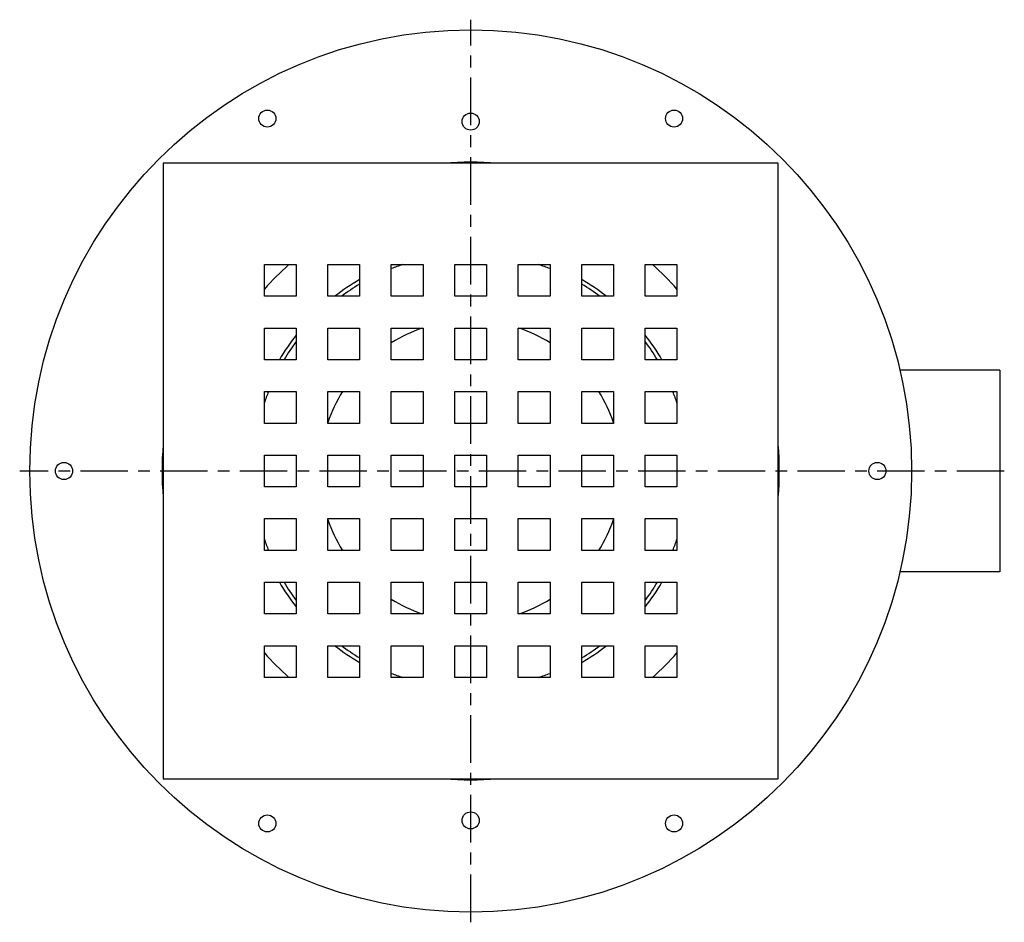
# Model space of a CAD drawing. Extents: x -9.72 to 0.04, y -4.47 to 4.47.
import ezdxf

# ---------------------------------------------------------------- set-up
doc = ezdxf.new("R2010")
doc.units = 0
doc.header["$MEASUREMENT"] = 0
doc.linetypes.add('CHAIN', pattern=[0.7087, 0.4724, -0.0591, 0.1181, -0.0591])
doc.layers.get('0').update_dxf_attribs({"linetype": 'CONTINUOUS'})

msp = doc.modelspace()

# ---------------------------------------------------------------- linework, layer by layer
at = {"linetype": 'CHAIN'}
for p, q in [((-5.25, -4.475), (-5.25, 4.475)), ((0.045, 0), (-9.725, 0))]:
    msp.add_line(p, q, dxfattribs=at)
for p, q in [((-2.1988, 3.0512), (-8.3012, 3.0512)), ((-8.3012, 3.0512), (-8.3012, -3.0512)), ((-2.1988, -3.0512), (-2.1988, 3.0512)), ((-7.2972, 2.0472), (-6.9823, 2.0472)), ((-7.2972, 1.7323), (-7.2972, 2.0472)), ((-6.9823, 2.0472), (-6.9823, 1.7323)), ((-6.6673, 2.0472), (-6.3524, 2.0472)), ((-6.6673, 1.7323), (-6.6673, 2.0472)), ((-6.3524, 2.0472), (-6.3524, 1.7323)), ((-6.0374, 2.0472), (-5.7224, 2.0472)), ((-6.0374, 1.7323), (-6.0374, 2.0472)), ((-5.7224, 2.0472), (-5.7224, 1.7323)), ((-5.4075, 2.0472), (-5.0925, 2.0472)), ((-5.4075, 1.7323), (-5.4075, 2.0472)), ((-5.0925, 2.0472), (-5.0925, 1.7323)), ((-4.7776, 2.0472), (-4.4626, 2.0472)), ((-4.7776, 1.7323), (-4.7776, 2.0472)), ((-4.4626, 2.0472), (-4.4626, 1.7323)), ((-4.1476, 2.0472), (-3.8327, 2.0472)), ((-4.1476, 1.7323), (-4.1476, 2.0472)), ((-3.8327, 2.0472), (-3.8327, 1.7323)), ((-3.5177, 2.0472), (-3.2028, 2.0472)), ((-3.5177, 1.7323), (-3.5177, 2.0472)), ((-3.2028, 2.0472), (-3.2028, 1.7323)), ((-6.9823, 1.7323), (-7.2972, 1.7323)), ((-6.3524, 1.7323), (-6.6673, 1.7323)), ((-5.7224, 1.7323), (-6.0374, 1.7323)), ((-5.0925, 1.7323), (-5.4075, 1.7323)), ((-4.4626, 1.7323), (-4.7776, 1.7323)), ((-3.8327, 1.7323), (-4.1476, 1.7323)), ((-3.2028, 1.7323), (-3.5177, 1.7323)), ((-7.2972, 1.4173), (-6.9823, 1.4173)), ((-7.2972, 1.1024), (-7.2972, 1.4173)), ((-6.9823, 1.4173), (-6.9823, 1.1024)), ((-6.6673, 1.4173), (-6.3524, 1.4173)), ((-6.6673, 1.1024), (-6.6673, 1.4173)), ((-6.3524, 1.4173), (-6.3524, 1.1024)), ((-6.0374, 1.4173), (-5.7224, 1.4173)), ((-6.0374, 1.1024), (-6.0374, 1.4173)), ((-5.7224, 1.4173), (-5.7224, 1.1024)), ((-5.4075, 1.4173), (-5.0925, 1.4173)), ((-5.4075, 1.1024), (-5.4075, 1.4173)), ((-5.0925, 1.4173), (-5.0925, 1.1024)), ((-4.7776, 1.4173), (-4.4626, 1.4173)), ((-4.7776, 1.1024), (-4.7776, 1.4173)), ((-4.4626, 1.4173), (-4.4626, 1.1024)), ((-4.1476, 1.4173), (-3.8327, 1.4173)), ((-4.1476, 1.1024), (-4.1476, 1.4173)), ((-3.8327, 1.4173), (-3.8327, 1.1024)), ((-3.5177, 1.4173), (-3.2028, 1.4173)), ((-3.5177, 1.1024), (-3.5177, 1.4173)), ((-3.2028, 1.4173), (-3.2028, 1.1024)), ((-6.9823, 1.1024), (-7.2972, 1.1024)), ((-6.3524, 1.1024), (-6.6673, 1.1024)), ((-5.7224, 1.1024), (-6.0374, 1.1024)), ((-5.0925, 1.1024), (-5.4075, 1.1024)), ((-4.4626, 1.1024), (-4.7776, 1.1024)), ((-3.8327, 1.1024), (-4.1476, 1.1024)), ((-3.2028, 1.1024), (-3.5177, 1.1024)), ((0, 1), (-0.9908, 1)), ((0, 1), (0, -1)), ((-7.2972, 0.7874), (-6.9823, 0.7874)), ((-7.2972, 0.4724), (-7.2972, 0.7874)), ((-6.9823, 0.7874), (-6.9823, 0.4724)), ((-6.6673, 0.7874), (-6.3524, 0.7874)), ((-6.6673, 0.4724), (-6.6673, 0.7874)), ((-6.3524, 0.7874), (-6.3524, 0.4724)), ((-6.0374, 0.7874), (-5.7224, 0.7874)), ((-6.0374, 0.4724), (-6.0374, 0.7874)), ((-5.7224, 0.7874), (-5.7224, 0.4724)), ((-5.4075, 0.7874), (-5.0925, 0.7874)), ((-5.4075, 0.4724), (-5.4075, 0.7874)), ((-5.0925, 0.7874), (-5.0925, 0.4724)), ((-4.7776, 0.7874), (-4.4626, 0.7874)), ((-4.7776, 0.4724), (-4.7776, 0.7874)), ((-4.4626, 0.7874), (-4.4626, 0.4724)), ((-4.1476, 0.7874), (-3.8327, 0.7874)), ((-4.1476, 0.4724), (-4.1476, 0.7874)), ((-3.8327, 0.7874), (-3.8327, 0.4724)), ((-3.5177, 0.7874), (-3.2028, 0.7874)), ((-3.5177, 0.4724), (-3.5177, 0.7874)), ((-3.2028, 0.7874), (-3.2028, 0.4724)), ((-6.9823, 0.4724), (-7.2972, 0.4724)), ((-6.3524, 0.4724), (-6.6673, 0.4724)), ((-5.7224, 0.4724), (-6.0374, 0.4724)), ((-5.0925, 0.4724), (-5.4075, 0.4724)), ((-4.4626, 0.4724), (-4.7776, 0.4724)), ((-3.8327, 0.4724), (-4.1476, 0.4724)), ((-3.2028, 0.4724), (-3.5177, 0.4724)), ((-7.2972, 0.1575), (-6.9823, 0.1575)), ((-7.2972, -0.1575), (-7.2972, 0.1575)), ((-6.9823, 0.1575), (-6.9823, -0.1575)), ((-6.6673, 0.1575), (-6.3524, 0.1575)), ((-6.6673, -0.1575), (-6.6673, 0.1575)), ((-6.3524, 0.1575), (-6.3524, -0.1575)), ((-6.0374, 0.1575), (-5.7224, 0.1575)), ((-6.0374, -0.1575), (-6.0374, 0.1575)), ((-5.7224, 0.1575), (-5.7224, -0.1575)), ((-5.4075, 0.1575), (-5.0925, 0.1575)), ((-5.4075, -0.1575), (-5.4075, 0.1575)), ((-5.0925, 0.1575), (-5.0925, -0.1575)), ((-4.7776, 0.1575), (-4.4626, 0.1575)), ((-4.7776, -0.1575), (-4.7776, 0.1575)), ((-4.4626, 0.1575), (-4.4626, -0.1575)), ((-4.1476, 0.1575), (-3.8327, 0.1575)), ((-4.1476, -0.1575), (-4.1476, 0.1575)), ((-3.8327, 0.1575), (-3.8327, -0.1575)), ((-3.5177, 0.1575), (-3.2028, 0.1575)), ((-3.5177, -0.1575), (-3.5177, 0.1575)), ((-3.2028, 0.1575), (-3.2028, -0.1575)), ((-6.9823, -0.1575), (-7.2972, -0.1575)), ((-6.3524, -0.1575), (-6.6673, -0.1575)), ((-5.7224, -0.1575), (-6.0374, -0.1575)), ((-5.0925, -0.1575), (-5.4075, -0.1575)), ((-4.4626, -0.1575), (-4.7776, -0.1575)), ((-3.8327, -0.1575), (-4.1476, -0.1575)), ((-3.2028, -0.1575), (-3.5177, -0.1575)), ((-7.2972, -0.4724), (-6.9823, -0.4724)), ((-7.2972, -0.7874), (-7.2972, -0.4724)), ((-6.9823, -0.4724), (-6.9823, -0.7874)), ((-6.6673, -0.4724), (-6.3524, -0.4724)), ((-6.6673, -0.7874), (-6.6673, -0.4724)), ((-6.3524, -0.4724), (-6.3524, -0.7874)), ((-6.0374, -0.4724), (-5.7224, -0.4724)), ((-6.0374, -0.7874), (-6.0374, -0.4724)), ((-5.7224, -0.4724), (-5.7224, -0.7874)), ((-5.4075, -0.4724), (-5.0925, -0.4724)), ((-5.4075, -0.7874), (-5.4075, -0.4724)), ((-5.0925, -0.4724), (-5.0925, -0.7874)), ((-4.7776, -0.4724), (-4.4626, -0.4724)), ((-4.7776, -0.7874), (-4.7776, -0.4724)), ((-4.4626, -0.4724), (-4.4626, -0.7874)), ((-4.1476, -0.4724), (-3.8327, -0.4724)), ((-4.1476, -0.7874), (-4.1476, -0.4724)), ((-3.8327, -0.4724), (-3.8327, -0.7874)), ((-3.5177, -0.4724), (-3.2028, -0.4724)), ((-3.5177, -0.7874), (-3.5177, -0.4724)), ((-3.2028, -0.4724), (-3.2028, -0.7874)), ((-6.9823, -0.7874), (-7.2972, -0.7874)), ((-6.3524, -0.7874), (-6.6673, -0.7874)), ((-5.7224, -0.7874), (-6.0374, -0.7874)), ((-5.0925, -0.7874), (-5.4075, -0.7874)), ((-4.4626, -0.7874), (-4.7776, -0.7874)), ((-3.8327, -0.7874), (-4.1476, -0.7874)), ((-3.2028, -0.7874), (-3.5177, -0.7874)), ((0, -1), (-0.9908, -1)), ((-7.2972, -1.1024), (-6.9823, -1.1024)), ((-7.2972, -1.4173), (-7.2972, -1.1024)), ((-6.9823, -1.1024), (-6.9823, -1.4173)), ((-6.6673, -1.1024), (-6.3524, -1.1024)), ((-6.6673, -1.4173), (-6.6673, -1.1024)), ((-6.3524, -1.1024), (-6.3524, -1.4173)), ((-6.0374, -1.1024), (-5.7224, -1.1024)), ((-6.0374, -1.4173), (-6.0374, -1.1024)), ((-5.7224, -1.1024), (-5.7224, -1.4173)), ((-5.4075, -1.1024), (-5.0925, -1.1024)), ((-5.4075, -1.4173), (-5.4075, -1.1024)), ((-5.0925, -1.1024), (-5.0925, -1.4173)), ((-4.7776, -1.1024), (-4.4626, -1.1024)), ((-4.7776, -1.4173), (-4.7776, -1.1024)), ((-4.4626, -1.1024), (-4.4626, -1.4173)), ((-4.1476, -1.1024), (-3.8327, -1.1024)), ((-4.1476, -1.4173), (-4.1476, -1.1024)), ((-3.8327, -1.1024), (-3.8327, -1.4173)), ((-3.5177, -1.1024), (-3.2028, -1.1024)), ((-3.5177, -1.4173), (-3.5177, -1.1024)), ((-3.2028, -1.1024), (-3.2028, -1.4173)), ((-6.9823, -1.4173), (-7.2972, -1.4173)), ((-6.3524, -1.4173), (-6.6673, -1.4173)), ((-5.7224, -1.4173), (-6.0374, -1.4173)), ((-5.0925, -1.4173), (-5.4075, -1.4173)), ((-4.4626, -1.4173), (-4.7776, -1.4173)), ((-3.8327, -1.4173), (-4.1476, -1.4173)), ((-3.2028, -1.4173), (-3.5177, -1.4173)), ((-7.2972, -1.7323), (-6.9823, -1.7323)), ((-7.2972, -2.0472), (-7.2972, -1.7323)), ((-6.9823, -1.7323), (-6.9823, -2.0472)), ((-6.6673, -1.7323), (-6.3524, -1.7323)), ((-6.6673, -2.0472), (-6.6673, -1.7323)), ((-6.3524, -1.7323), (-6.3524, -2.0472)), ((-6.0374, -1.7323), (-5.7224, -1.7323)), ((-6.0374, -2.0472), (-6.0374, -1.7323)), ((-5.7224, -1.7323), (-5.7224, -2.0472)), ((-5.4075, -1.7323), (-5.0925, -1.7323)), ((-5.4075, -2.0472), (-5.4075, -1.7323)), ((-5.0925, -1.7323), (-5.0925, -2.0472)), ((-4.7776, -1.7323), (-4.4626, -1.7323)), ((-4.7776, -2.0472), (-4.7776, -1.7323)), ((-4.4626, -1.7323), (-4.4626, -2.0472)), ((-4.1476, -1.7323), (-3.8327, -1.7323)), ((-4.1476, -2.0472), (-4.1476, -1.7323)), ((-3.8327, -1.7323), (-3.8327, -2.0472)), ((-3.5177, -1.7323), (-3.2028, -1.7323)), ((-3.5177, -2.0472), (-3.5177, -1.7323)), ((-3.2028, -1.7323), (-3.2028, -2.0472)), ((-6.9823, -2.0472), (-7.2972, -2.0472)), ((-6.3524, -2.0472), (-6.6673, -2.0472)), ((-5.7224, -2.0472), (-6.0374, -2.0472)), ((-5.0925, -2.0472), (-5.4075, -2.0472)), ((-4.4626, -2.0472), (-4.7776, -2.0472)), ((-3.8327, -2.0472), (-4.1476, -2.0472)), ((-3.2028, -2.0472), (-3.5177, -2.0472)), ((-8.3012, -3.0512), (-2.1988, -3.0512))]:
    msp.add_line(p, q)
for centre, radius in [((-5.25, 0), 4.375), ((-7.2677, 3.4948), 0.0846), ((-5.25, 3.4646), 0.0846), ((-3.2323, 3.4948), 0.0846), ((-9.2854, 0), 0.0846), ((-1.2146, 0), 0.0846), ((-7.2677, -3.4948), 0.0846), ((-5.25, -3.4646), 0.0846), ((-3.2323, -3.4948), 0.0846)]:
    msp.add_circle(centre, radius)
for radius, start, end in [(3.0625, 85.0724, 94.9276), (2.7283, 131.37836, 138.62164), (2.1555, 108.23672, 111.42585), (2.1555, 68.57415, 71.76328), (2.7283, 41.37836, 48.62164), (2.1949, 120.14845, 127.88567), (2.1949, 52.11433, 59.85155), (2.1555, 120.75816, 126.51964), (2.1555, 53.48036, 59.24184), (1.4962, 108.68956, 121.75313), (1.4962, 58.24687, 71.31044), (2.1949, 142.11433, 149.85155), (2.1555, 143.48036, 149.24184), (2.1949, 30.14845, 37.88567), (2.1555, 30.75816, 36.51964), (2.1555, 158.57415, 161.76328), (1.4962, 148.24687, 161.31044), (1.4962, 18.68956, 31.75313), (2.1555, 18.23672, 21.42585), (3.0625, 175.0724, 184.9276), (3.0625, 355.0724, 4.9276), (1.4962, 198.68956, 211.75313), (1.4962, 328.24687, 341.31044), (2.1555, 198.23672, 201.42585), (2.1555, 338.57415, 341.76328), (2.1949, 210.14845, 217.88567), (2.1555, 210.75816, 216.51964), (2.1555, 323.48036, 329.24184), (2.1949, 322.11433, 329.85155), (1.4962, 238.24687, 251.31044), (1.4962, 288.68956, 301.75313), (2.1949, 232.11433, 239.85155), (2.1555, 233.48036, 239.24184), (2.1949, 300.14845, 307.88567), (2.1555, 300.75816, 306.51964), (2.7283, 221.37836, 228.62164), (2.7283, 311.37836, 318.62164), (2.1555, 248.57415, 251.76328), (2.1555, 288.23672, 291.42585), (3.0625, 265.0724, 274.9276)]:
    msp.add_arc((-5.25, 0), radius, start, end)

doc.saveas('drawing.dxf')
